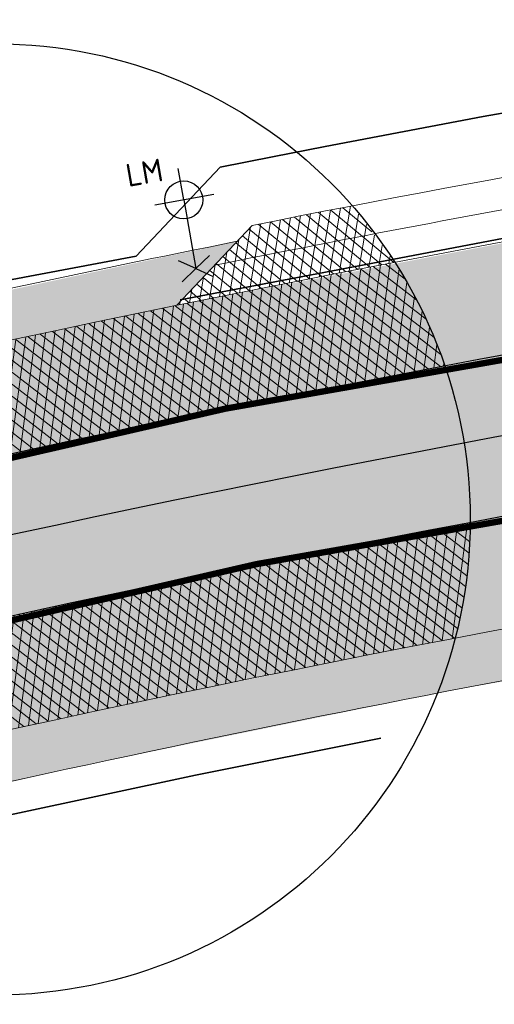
# Model space of a CAD drawing. Header units: metres. Extents: x 132493 to 134960, y 502695 to 503907.
# Tile 85 of 144: x 133430 to 133437, y 503157 to 503172. Entities that reach past the tile are written whole.
import ezdxf
from ezdxf.enums import TextEntityAlignment as Align

# ---------------------------------------------------------------- set-up
doc = ezdxf.new("R2010")
doc.units = ezdxf.units.M
doc.linetypes.add('VW-1-1_STREEP', pattern=[2, 1, -1])
doc.linetypes.add('XX-PROJECTGRENS', pattern=[18, 12, -3, 0, -3])
doc.layers.get('Defpoints').update_dxf_attribs({"color": 3})
for name, color, linetype, lineweight, plot in [('ARC-hoev-fietsstrook-plateau-drempel-afalt rood', 241, 'Continuous', 18, False), ('ARC-hoev-gras zaaien', 73, 'Continuous', 35, False), ('ARC-hoev-nieuw-asfalt-streetprint', 215, 'Continuous', 35, False)]:
    doc.layers.add(name, color=color, linetype=linetype, lineweight=lineweight, plot=plot)
for name, color, linetype, lineweight in [('B02-WE-IE-MEUBILAIR_WEGMEUBILAIR-S', 11, 'Continuous', 25), ('N-WE-GR-GRAS-A-200', 81, 'Continuous', 18), ('N-WE-KG-GRENS_WERKGRENS-G', 5, 'XX-PROJECTGRENS', 35), ('N-WE-VH-KANTVERHARDING-G', 2, 'Continuous', 18), ('N-WE-VH-VERHARDING_ASFALT-A', 23, 'Continuous', 18), ('N-WE-VH-VERHARDING_ASFALT_TRAPSGEWIJSFREZEN-G', 212, 'VH-TRAPSGEWIJSFREZEN', 18), ('N-WE-VW-MARKERING_DWARS_DRIEHOEK_5050-G', 7, 'VW-HAAIETAND50-L-N', 35), ('N-WE-VW-MARKERING_LANGS_STREEP_11_010-G', 7, 'VW-1-1_STREEP', 13), ('N02-WE-VH-VERHARDING_ASFALT-A', 252, 'Continuous', 18), ('N04-WE-VH-VERHARDING_ASFALT-A', 252, 'Continuous', 18)]:
    doc.layers.add(name, color=color, linetype=linetype, lineweight=lineweight)
doc.styles.add('NLCS-ISO', font='NLCS-ISO.ttf')
doc.linetypes.add('VH-TRAPSGEWIJSFREZEN', pattern='A,20,-6.25,[182,NLCS.SHX,S=20,R=0,X=0,Y=0],-6.25', length=32.5)
doc.linetypes.add('VW-HAAIETAND50-L-N', pattern='A,0,-0.5,[150,NLCS.SHX,S=1,R=0,X=-0.625,Y=-0.25],-0.5', length=1)

# ---------------------------------------------------------------- blocks, each defined once
blk = doc.blocks.new('B-SIE-WEG_LICHTMAST_1UITHOUDER-SO')
for p, q in [((0, -2.420000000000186), (0, 2.330000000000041)), ((-5.500000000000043, 0), (-6.338789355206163, 1.24355635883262)), ((-5.500000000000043, 0), (-4.661210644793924, 1.24355635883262)), ((-5.500000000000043, 0), (-6.338789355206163, -1.24355635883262)), ((-1.499999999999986, 0), (-5.500000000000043, 0)), ((-5.500000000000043, 0), (-4.661210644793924, -1.24355635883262)), ((0, 0), (-1.494999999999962, 0)), ((0, 0), (2.515000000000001, 0))]:
    blk.add_line(p, q)
blk.add_circle((-0.0004327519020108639, 6.571428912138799e-05), 1.500000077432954)
at = {"style": 'NLCS-ISO'}
blk.add_attdef('TYPE', text='', height=1.8, dxfattribs=at).set_placement((0, 2.330000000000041), align=Align.BOTTOM_CENTER)

msp = doc.modelspace()

# ---------------------------------------------------------------- hatches: boundary and pattern name
at = {"layer": 'ARC-hoev-fietsstrook-plateau-drempel-afalt rood', "transparency": 33554661}
h = msp.add_hatch(color=256, dxfattribs=at)
h.dxf.hatch_style = 1
edge = h.paths.add_edge_path()
edge.add_arc((133874.0785810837, 501859.3957617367), 1383.652869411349, 110.685719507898, 112.2774342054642, ccw=False)
edge.add_line((133385.3147152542, 503153.8474396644), (133406.696, 503161.006))
edge.add_arc((133489.1299196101, 502892.3203188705), 281.0468757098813, 102.48983840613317, 107.05623810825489, ccw=False)
edge.add_line((133428.3489063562, 503166.7160454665), (133432.1803776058, 503167.5273210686))
edge.add_line((133432.1803776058, 503167.5273210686), (133439.1825611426, 503168.8599553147))
edge.add_line((133439.1825611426, 503168.8599553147), (133446.2176858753, 503170.0060392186))
edge.add_arc((133414.3323586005, 503395.2937239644), 227.5328877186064, 278.0556597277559, 282.3451638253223)
edge.add_arc((133422.5347198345, 503358.1242526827), 189.4692158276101, 282.3252506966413, 289.1152212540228)
edge.add_arc((133363.3031030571, 503510.0072610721), 352.429251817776, 290.1279035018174, 293.9666326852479)
edge.add_line((133506.461469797, 503187.9636932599), (133507.1268222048, 503186.3449442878))
edge.add_arc((133377.3554252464, 503474.9728560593), 316.4596134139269, 290.03505620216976, 294.20939162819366, ccw=False)
edge.add_arc((133420.7884745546, 503364.7020125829), 198.0051933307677, 281.8415515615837, 289.15929448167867, ccw=False)
edge.add_arc((133416.2490677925, 503383.364706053), 217.2031011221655, 277.99753115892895, 282.0032829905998, ccw=False)
edge.add_line((133446.4686288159, 503168.2741082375), (133436.3161534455, 503166.5569313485))
edge.add_line((133436.3161534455, 503166.5569313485), (133426.2376053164, 503164.4487757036))
edge.add_arc((133485.8196719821, 502904.7478368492), 266.4481193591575, 102.9215082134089, 107.3500818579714)
edge.add_line((133406.3623620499, 503159.0727003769), (133385.9217347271, 503152.2060470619))
edge.add_arc((133874.0785810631, 501859.3957617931), 1381.902869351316, 110.686213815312, 112.2773508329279)
edge.add_line((133350.2124804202, 503138.152911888), (133349.5472091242, 503139.7715280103))
h = msp.add_hatch(color=256, dxfattribs=at)
h.dxf.hatch_style = 1
edge = h.paths.add_edge_path()
edge.add_line((133351.162867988, 503135.8406031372), (133362.9430079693, 503140.6032789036))
edge.add_line((133362.9430079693, 503140.6032789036), (133368.9272291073, 503142.9745040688))
edge.add_line((133368.9272291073, 503142.9745040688), (133386.7888810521, 503149.8611911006))
edge.add_line((133386.7888810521, 503149.8611911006), (133396.9074360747, 503153.3917337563))
edge.add_line((133396.9074360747, 503153.3917337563), (133407.1054617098, 503156.6856919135))
edge.add_arc((133485.8196719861, 502904.7478368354), 263.9481193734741, 102.92295074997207, 107.35063303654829, ccw=False)
edge.add_arc((133485.8196719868, 502904.747836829), 263.9481193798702, 98.49526846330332, 102.9229507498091, ccw=False)
edge.add_arc((133416.2490677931, 503383.3647060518), 219.70310112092, 278.0003644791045, 282.0052124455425)
edge.add_arc((133416.249067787, 503383.3647060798), 219.7031011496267, 282.0052124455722, 286.0100604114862)
edge.add_arc((133424.3205027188, 503353.1113213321), 188.3979050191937, 286.1881840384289, 292.422048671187)
edge.add_line((133496.1803872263, 503178.9564258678), (133508.0773256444, 503184.0324457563))
edge.add_line((133508.0773256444, 503184.0324457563), (133508.7426780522, 503182.4136967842))
edge.add_line((133508.7426780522, 503182.4136967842), (133496.8575648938, 503177.3427223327))
edge.add_arc((133412.6910628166, 503386.3081157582), 225.2787955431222, 286.6741153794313, 291.93845340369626, ccw=False)
edge.add_arc((133416.2490677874, 503383.3647060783), 221.4531011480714, 282.006545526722, 286.010763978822, ccw=False)
edge.add_arc((133416.2490677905, 503383.364706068), 221.4531011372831, 278.0023270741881, 282.0065455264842, ccw=False)
edge.add_arc((133485.8196719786, 502904.7478368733), 262.1981193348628, 98.49691403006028, 102.9239692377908)
edge.add_arc((133485.8196719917, 502904.7478368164), 262.1981193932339, 102.9239692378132, 107.3510244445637)
edge.add_line((133407.6256344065, 503155.0147868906), (133404.5578980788, 503154.0514184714))
edge.add_line((133404.5578980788, 503154.0514184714), (133391.3422839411, 503149.6280387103))
edge.add_line((133391.3422839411, 503149.6280387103), (133387.0475230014, 503148.0616749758))
edge.add_line((133387.0475230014, 503148.0616749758), (133382.3092683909, 503146.2875099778))
edge.add_line((133382.3092683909, 503146.2875099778), (133382.2557241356, 503146.4276278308))
edge.add_line((133382.2557241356, 503146.4276278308), (133362.998749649, 503138.9027577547))
edge.add_line((133362.998749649, 503138.9027577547), (133351.7711160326, 503134.3607255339))
edge.add_line((133351.7711160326, 503134.3607255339), (133351.162867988, 503135.8406031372))
at = {"layer": 'ARC-hoev-gras zaaien', "transparency": 33554623}
h = msp.add_hatch(color=256, dxfattribs=at)
h.dxf.hatch_style = 1
edge = h.paths.add_edge_path()
edge.add_line((133425.654972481, 503159.9498406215), (133431.1000594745, 503161.1805069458))
edge.add_line((133431.1000594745, 503161.1805069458), (133436.5715803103, 503162.2872958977))
edge.add_line((133436.5715803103, 503162.2872958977), (133447.0782893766, 503164.0680232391))
edge.add_arc((133416.2490677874, 503383.3647060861), 221.4531011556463, 278.0023270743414, 282.8519703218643)
edge.add_line((133465.5075274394, 503167.4594487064), (133465.5666497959, 503167.2497420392))
edge.add_line((133465.5666497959, 503167.2497420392), (133460.5973646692, 503165.5900186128))
edge.add_arc((133417.6213218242, 503374.5816381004), 213.3645642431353, 277.9666890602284, 281.62005081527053, ccw=False)
edge.add_line((133447.1930849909, 503163.2762948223), (133436.2904545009, 503161.4186667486))
edge.add_line((133436.2904545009, 503161.4186667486), (133430.7702755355, 503160.2916196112))
edge.add_line((133430.7702755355, 503160.2916196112), (133425.7782626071, 503159.1569679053))
edge.add_line((133425.7782626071, 503159.1569679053), (133425.654972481, 503159.9498406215))
at = {"layer": 'ARC-hoev-nieuw-asfalt-streetprint', "transparency": 33554534}
h = msp.add_hatch(color=256, dxfattribs=at)
h.dxf.hatch_style = 1
edge = h.paths.add_edge_path()
edge.add_line((133350.2124804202, 503138.152911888), (133368.0183238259, 503145.3034398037))
edge.add_line((133368.0183238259, 503145.3034398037), (133385.9217347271, 503152.2060470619))
edge.add_line((133385.9217347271, 503152.2060470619), (133396.1020405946, 503155.7584687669))
edge.add_arc((133488.2908971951, 502892.3663371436), 279.0594923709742, 98.61931450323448, 109.2903583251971, ccw=False)
edge.add_arc((133416.2490677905, 503383.3647060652), 217.2031011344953, 277.9975311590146, 286.0090348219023)
edge.add_arc((133409.3766475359, 503397.1455138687), 232.3617369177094, 286.7007830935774, 294.8775911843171)
edge.add_line((133507.1268222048, 503186.3449442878), (133508.0773256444, 503184.0324457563))
edge.add_line((133508.0773256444, 503184.0324457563), (133496.1803872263, 503178.9564258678))
edge.add_arc((133439.1611432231, 503310.7452326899), 143.5948599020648, 285.21421151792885, 293.3960211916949, ccw=False)
edge.add_arc((133416.2490677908, 503383.3647060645), 219.7031011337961, 278.0003644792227, 286.01006041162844, ccw=False)
edge.add_arc((133488.2963002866, 502892.3435844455), 276.5828280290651, 98.62308436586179, 109.2943501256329)
edge.add_line((133396.9074360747, 503153.3917337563), (133386.7888810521, 503149.8611911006))
edge.add_line((133386.7888810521, 503149.8611911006), (133368.9272291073, 503142.9745040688))
edge.add_line((133368.9272291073, 503142.9745040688), (133351.162867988, 503135.8406031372))
edge.add_line((133351.162867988, 503135.8406031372), (133350.2124804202, 503138.152911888))
at = {"layer": 'N-WE-GR-GRAS-A-200', "transparency": 33554559}
h = msp.add_hatch(dxfattribs=at)
h.set_pattern_fill('AGR-GRAS_02', color=256, scale=0.02, angle=41.18807900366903, pattern_type=2)
h.set_pattern_definition([(19.88062735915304, (198921.8930143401, -10799.54112758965), (0.1200683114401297, 0.256092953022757), [0.04999999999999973, -0.1499999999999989]), (19.88062735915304, (198921.9556512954, -10799.3908724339), (0.1200683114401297, 0.256092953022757), [0.04999999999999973, -0.1499999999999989]), (109.880627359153, (198921.8880180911, -10799.46849813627), (-0.256092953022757, 0.1200683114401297), [0.05, -0.15]), (109.880627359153, (198921.9394460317, -10799.37546498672), (-0.256092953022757, 0.1200683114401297), [0.05, -0.15]), (64.88062735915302, (198921.883021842, -10799.39586868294), (-0.06801232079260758, 0.1880806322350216), [0.05000000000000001, -0.2328427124]), (154.880627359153, (198921.9964586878, -10799.5037208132), (-0.1880806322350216, -0.06801232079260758), [0.04999999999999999, -0.2328427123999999]), (46.44567855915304, (198921.9196308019, -10799.46770031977), (0.1880806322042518, 0.06801232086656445), [0.04999999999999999, -0.3972135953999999]), (46.44567855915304, (198921.9702609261, -10799.34305445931), (0.1880806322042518, 0.06801232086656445), [0.04999999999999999, -0.3972135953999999]), (83.3155761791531, (198922.0246707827, -10799.49351896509), (-0.0680123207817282, 0.1880806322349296), [0.05, -0.3972135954]), (83.3155761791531, (198921.9094289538, -10799.43948822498), (-0.0680123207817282, 0.1880806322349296), [0.05, -0.3972135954]), (83.3155761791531, (198921.9922602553, -10799.46270407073), (-0.0680123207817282, 0.1880806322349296), [0.05, -0.3972135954]), (136.4456785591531, (198921.8556075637, -10799.43768324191), (-0.06801232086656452, 0.1880806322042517), [0.05, -0.3972135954]), (173.315576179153, (198921.9204286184, -10799.49931303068), (-0.1880806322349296, -0.06801232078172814), [0.04999999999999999, -0.3972135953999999])])
edge = h.paths.add_edge_path()
edge.add_line((133425.9552043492, 503167.0000698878), (133433.1318427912, 503168.5355940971))
edge.add_line((133433.1318427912, 503168.5355940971), (133432.1803776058, 503167.5273210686))
edge.add_line((133432.1803776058, 503167.5273210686), (133426.8779780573, 503166.389018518))
edge.add_line((133426.8779780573, 503166.389018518), (133426.8671417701, 503166.4884296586))
edge.add_arc((133426.7696151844, 503167.383129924), 0.8999999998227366, 205.1900569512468, 276.22095096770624, ccw=False)
h = msp.add_hatch(dxfattribs=at)
h.set_pattern_fill('AGR-GRAS_02', color=256, scale=0.02, angle=41.18807900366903, pattern_type=2)
h.set_pattern_definition([(19.88062735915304, (198920.7455719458, -10807.2764379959), (0.1200683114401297, 0.256092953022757), [0.04999999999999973, -0.1499999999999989]), (19.88062735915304, (198920.8082089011, -10807.12618284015), (0.1200683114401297, 0.256092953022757), [0.04999999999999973, -0.1499999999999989]), (109.880627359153, (198920.7405756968, -10807.20380854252), (-0.256092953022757, 0.1200683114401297), [0.05, -0.15]), (109.880627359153, (198920.7920036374, -10807.11077539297), (-0.256092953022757, 0.1200683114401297), [0.05, -0.15]), (64.88062735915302, (198920.7355794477, -10807.13117908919), (-0.06801232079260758, 0.1880806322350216), [0.05000000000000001, -0.2328427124]), (154.880627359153, (198920.8490162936, -10807.23903121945), (-0.1880806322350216, -0.06801232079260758), [0.04999999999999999, -0.2328427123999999]), (46.44567855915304, (198920.7721884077, -10807.20301072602), (0.1880806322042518, 0.06801232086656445), [0.04999999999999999, -0.3972135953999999]), (46.44567855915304, (198920.8228185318, -10807.07836486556), (0.1880806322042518, 0.06801232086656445), [0.04999999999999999, -0.3972135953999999]), (83.3155761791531, (198920.8772283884, -10807.22882937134), (-0.0680123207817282, 0.1880806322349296), [0.05, -0.3972135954]), (83.3155761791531, (198920.7619865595, -10807.17479863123), (-0.0680123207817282, 0.1880806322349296), [0.05, -0.3972135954]), (83.3155761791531, (198920.844817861, -10807.19801447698), (-0.0680123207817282, 0.1880806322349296), [0.05, -0.3972135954]), (136.4456785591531, (198920.7081651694, -10807.17299364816), (-0.06801232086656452, 0.1880806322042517), [0.05, -0.3972135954]), (173.315576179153, (198920.7729862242, -10807.23462343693), (-0.1880806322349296, -0.06801232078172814), [0.04999999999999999, -0.3972135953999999])])
h.paths.add_polyline_path([(133425.6567653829, 503159.9422356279), (133431.1018523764, 503161.1729019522), (133436.5733732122, 503162.2796909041), (133436.2922474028, 503161.411061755), (133430.7720684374, 503160.2840146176), (133425.7782608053, 503159.1569674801)])
at = {"layer": 'N-WE-VH-VERHARDING_ASFALT-A', "transparency": 33554559}
h = msp.add_hatch(dxfattribs=at)
h.set_pattern_fill('AVH-ASFALT_LAAG1-D', color=11, scale=5, angle=182, pattern_type=2)
h.set_pattern_definition([(262.4278792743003, (29.40421531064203, 8.391432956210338), (0.1486919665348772, -0.01976610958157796), []), (322.4278792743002, (29.40421531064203, 8.391432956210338), (0.09146393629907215, 0.1188879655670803), [])])
edge = h.paths.add_edge_path()
edge.add_arc((133429.3104437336, 503164.1504809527), 7.499999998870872, 171.9068029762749, 185.7241080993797)
edge.add_arc((133485.8196719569, 502904.7478369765), 266.4481192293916, 100.68712347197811, 103.89191918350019, ccw=False)
edge.add_arc((133429.310443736, 503164.1504809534), 7.499999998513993, 18.85493455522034, 32.7331156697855)
edge.add_arc((133487.8195898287, 502896.2517114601), 276.9186771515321, 100.8654668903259, 103.7744517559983)
h = msp.add_hatch(dxfattribs=at)
h.set_pattern_fill('AVH-ASFALT_LAAG1-D', color=11, scale=5, angle=182, pattern_type=2)
h.set_pattern_definition([(262.4278792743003, (30.30165935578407, 4.153621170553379), (0.1486919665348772, -0.01976610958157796), []), (322.4278792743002, (30.30165935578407, 4.153621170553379), (0.09146393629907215, 0.1188879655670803), [])])
edge = h.paths.add_edge_path()
edge.add_arc((133429.3104437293, 503164.1504809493), 7.499999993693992, 204.9183301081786, 219.0233409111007)
edge.add_arc((133485.8196719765, 502904.7478368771), 262.198119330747, 100.8256443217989, 103.7533983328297, ccw=False)
edge.add_arc((133429.3104437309, 503164.1504809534), 7.500000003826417, 345.555701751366, 359.6607125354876)
edge.add_arc((133485.8196719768, 502904.7478368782), 263.94811932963, 100.7006640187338, 103.8783786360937)
at = {"layer": 'N02-WE-VH-VERHARDING_ASFALT-A', "transparency": 33554559}
h = msp.add_hatch(dxfattribs=at)
h.set_pattern_fill('AVH-BSS_KEIFORMAAT_ELLEBOOG-SO', color=2, angle=217, pattern_type=2)
h.set_pattern_definition([(237.4278792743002, (0, 0), (0.03195713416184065, -0.1450129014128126), [0.315, -0.105]), (147.4278792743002, (0.1769700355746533, -0.113055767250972), (0.03195713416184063, -0.1450129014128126), [0.315, -0.105])])
edge = h.paths.add_edge_path()
edge.add_arc((133429.3104437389, 503164.1504809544), 7.50000000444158, 185.72410809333, 204.9183301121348)
edge.add_arc((133485.8196719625, 502904.7478369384), 263.9481192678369, 100.70066401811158, 103.87837863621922, ccw=False)
edge.add_arc((133429.3104437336, 503164.1504809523), 7.500000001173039, 359.6607125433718, 378.8549345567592)
edge.add_line((133436.4079925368, 503166.5742798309), (133429.7448705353, 503165.2285788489))
edge.add_arc((133485.8196718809, 502904.7478370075), 266.448119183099, 102.1488994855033, 103.8919191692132)
at = {"layer": 'N04-WE-VH-VERHARDING_ASFALT-A', "transparency": 33554559}
h = msp.add_hatch(dxfattribs=at)
h.set_pattern_fill('AVH-ASFALT_LAAG1-D', color=256, scale=5, pattern_type=2)
h.set_pattern_definition([(80.42787927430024, (0, 0), (-0.1479115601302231, 0.02494334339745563), []), (140.4278792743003, (0, 0), (-0.09555734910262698, -0.1156234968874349), [])])
h.paths.add_polyline_path([(133434.9490997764, 503169.0957370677), (133435.6194316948, 503168.2059304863), (133432.1803776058, 503167.5273210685), (133433.3688280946, 503168.786728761)])

# ---------------------------------------------------------------- linework, layer by layer
at = {"layer": 'Defpoints', "flags": 128}
for points in [[(133335.4504452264, 503132.0053922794, -0.009835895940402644), (133385.9217347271, 503152.2060470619, -0.01165277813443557), (133406.3623620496, 503159.0727003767, -0.03866584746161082), (133446.4686288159, 503168.2741082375, 0.03497102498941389), (133476.1512789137, 503174.5851279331, 0.02718182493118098), (133495.2130681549, 503181.2617497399), (133508.9356879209, 503187.1167259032), (133513.8202700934, 503188.835567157)], [(133335.937661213, 503130.8542534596, -0.009834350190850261), (133386.3553114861, 503151.0336204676, -0.01164884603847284), (133406.7339112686, 503157.8791959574, -0.03866195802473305), (133446.6479073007, 503167.037019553, 0.03496707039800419), (133476.4979056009, 503173.3841475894, 0.02719451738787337), (133495.6967161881, 503180.1090828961), (133509.3889012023, 503185.9510735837), (133517.2405361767, 503188.7139944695)], [(133336.4248771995, 503129.7031146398, -0.00983280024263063), (133386.7888810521, 503149.8611911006, -0.01164489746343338), (133407.1054617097, 503156.6856919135, -0.03865805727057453), (133446.8272136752, 503165.7999349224, 0.03496312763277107), (133476.8445313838, 503172.1831670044, 0.02720707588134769), (133496.1803872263, 503178.9564258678), (133509.8421144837, 503184.7854212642), (133514.6501180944, 503186.4773151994)]]:
    msp.add_lwpolyline(points, format="xyb", dxfattribs=at)
at = {"layer": 'Defpoints'}
msp.add_circle((133429.3104437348, 503164.1504809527), 7.5, dxfattribs=at)
at = {"layer": 'N-WE-KG-GRENS_WERKGRENS-G', "flags": 128}
for points in [[(133128.2300207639, 503054.5320335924), (133134.7308949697, 503056.9095415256), (133137.1726162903, 503057.7542118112), (133149.4795904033, 503062.1306876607), (133213.5769820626, 503086.0685147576), (133252.3726510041, 503101.0147584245), (133270.8706017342, 503108.6016169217), (133306.8845455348, 503123.329621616), (133329.2479074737, 503132.6181435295), (133334.2467540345, 503134.8077616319, -0.009844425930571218), (133384.8637774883, 503155.0667564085, 0.0002674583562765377), (133395.2450931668, 503158.7599327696), (133404.4047577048, 503161.7069303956), (133414.3680779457, 503164.4651842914), (133423.3375518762, 503166.665003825), (133422.7640556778, 503168.0921528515), (133426.0535146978, 503169.4217021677), (133426.8625576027, 503167.4200363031), (133431.5381101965, 503168.3037502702), (133432.8605034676, 503169.7050978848, -0.01252502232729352), (133446.1950836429, 503172.024689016), (133446.4274399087, 503171.1419565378), (133453.6951711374, 503172.4352029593), (133464.2441775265, 503174.5581261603), (133468.7507191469, 503175.6983460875), (133481.3466587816, 503179.8027244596), (133494.5838262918, 503184.5239476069), (133505.9859397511, 503189.2401041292), (133509.7453047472, 503190.5054281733), (133516.5469371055, 503192.9082903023), (133520.2490062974, 503182.1618742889), (133500.0104023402, 503174.4274569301), (133496.1304450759, 503172.7271114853), (133491.3793823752, 503168.1817010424), (133490.5712790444, 503170.4471541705)], [(132713.8574613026, 502831.0580347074, 0.005570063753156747), (132736.3364398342, 502852.2821149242, 0.02528372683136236), (132742.3564131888, 502859.0920275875, 0.02378065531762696), (132764.8374316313, 502894.8777678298), (132764.3316825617, 502900.7720262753), (132769.1033134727, 502908.8440283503), (132770.1472463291, 502910.6100132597, -0.1999422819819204), (132792.8395207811, 502927.5846064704), (132821.6574329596, 502934.8682218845), (132821.8774908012, 502934.9238406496, -0.3826627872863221), (132824.7147034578, 502933.4345395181), (132826.4403593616, 502928.7457023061), (132836.0126593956, 502932.3790914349), (132835.1422824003, 502934.6408631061, -0.4190667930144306), (132837.1916569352, 502939.0343225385), (132839.9460323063, 502940.0107226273), (132859.0093786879, 502946.7684991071), (132896.4310291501, 502960.6877564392), (132897.8682955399, 502961.2223582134, -0.414545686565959), (132902.241647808, 502959.2173635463), (132903.1718656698, 502956.771019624), (132912.9374155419, 502960.2426878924), (132911.7843959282, 502963.3955454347, -0.4150905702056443), (132913.474181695, 502967.0613674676), (132914.7767187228, 502967.5397454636), (132938.3614250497, 502976.2016140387), (132937.6224978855, 502978.218195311), (133021.3873068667, 503008.0323382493), (133021.6649358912, 503007.2559797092), (133025.6326239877, 503008.6090530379), (133041.138442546, 503014.1171993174, -0.1103685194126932), (133061.9198871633, 503016.654221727), (133077.9674409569, 503015.0705569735), (133083.2493027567, 503014.5493125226, -0.006082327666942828), (133083.442742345, 503014.5278438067, -0.2579390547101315), (133089.7072472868, 503009.9835794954), (133098.6401080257, 503013.1295457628, -0.265135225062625), (133100.7363959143, 503020.7744244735), (133115.8269476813, 503035.8476061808, -0.1102594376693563), (133133.4898386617, 503047.0494830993), (133134.6884052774, 503047.4809715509), (133135.5872467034, 503044.9842156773), (133140.9956119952, 503046.8551439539), (133153.4352097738, 503051.2787820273), (133217.6736325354, 503075.2692786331), (133227.6286606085, 503079.1045076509), (133231.4393499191, 503077.3620802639), (133233.221242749, 503081.2590805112), (133256.6406850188, 503090.2815487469), (133275.2480078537, 503097.9132657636), (133286.8641141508, 503102.663705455), (133286.9959372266, 503102.611572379), (133301.2143453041, 503108.4141632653), (133308.6707664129, 503105.028186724), (133316.0634265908, 503108.0857307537), (133318.7108270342, 503114.6835351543), (133331.4339915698, 503120.1368624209), (133350.4881779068, 503128.3037546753), (133350.949471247, 503129.2663756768, -0.0005797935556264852), (133353.8959263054, 503130.4761869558, -0.007004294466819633), (133389.706913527, 503144.5492659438), (133398.1815961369, 503145.8738086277), (133401.0319163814, 503146.3192967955), (133400.8006422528, 503151.1583812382, -0.0522661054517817), (133447.2343836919, 503162.6708405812), (133447.9712047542, 503161.9662686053), (133449.108795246, 503158.5337313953), (133471.022142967, 503165.2937241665, 0.09025762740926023), (133473.9172051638, 503167.2191786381, 0.00453534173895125), (133476.4858831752, 503167.8750114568), (133478.7565008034, 503166.4598963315, 0.01475269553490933), (133490.5712790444, 503170.4471541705)]]:
    msp.add_lwpolyline(points, format="xyb", dxfattribs=at)
at = {"layer": 'N-WE-VH-KANTVERHARDING-G', "flags": 128}
for points in [[(133395.6795591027, 503157.4626258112, -0.005748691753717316), (133405.8421951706, 503160.7436071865, -0.03867127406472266), (133446.2176858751, 503170.0060392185, 0.03497658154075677), (133475.666, 503176.2665000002, 0.0271638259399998), (133494.5360000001, 503182.8755000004), (133508.3011893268, 503188.7486391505), (133513.2393764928, 503190.4863435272)], [(133518.0014822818, 503186.4673416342, 0.0388036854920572), (133514.3819332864, 503185.0849946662), (133509.1844751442, 503182.6229747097, -0.009776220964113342), (133508.2930372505, 503182.2218503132), (133496.8575648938, 503177.3427223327, -0.02722443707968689), (133477.3298059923, 503170.5017937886, -0.03495762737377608), (133447.0782893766, 503164.0680232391, 0.03865257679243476), (133407.6256344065, 503155.0147868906, 0.01163934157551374), (133387.3958662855, 503148.2197853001, 0.0009874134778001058), (133382.3092683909, 503146.2875099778)], [(133425.9552043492, 503167.0000698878, -0.006821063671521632), (133433.1318427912, 503168.5355940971, -0.006821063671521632)], [(133460.2801842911, 503165.516819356, -0.01493844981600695), (133447.193084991, 503163.2762948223, 0.02086559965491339), (133425.7782608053, 503159.1569674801)]]:
    msp.add_lwpolyline(points, format="xyb", dxfattribs=at)
at = {"layer": 'N-WE-VH-KANTVERHARDING-G', "elevation": 1.408768, "flags": 128}
msp.add_lwpolyline([(133432.1803776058, 503167.5273210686), (133433.3688280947, 503168.786728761)], dxfattribs=at)
at = {"layer": 'N-WE-VH-VERHARDING_ASFALT_TRAPSGEWIJSFREZEN-G', "ltscale": 0.25, "flags": 128}
for points in [[(133433.3688280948, 503168.786728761, -0.01139766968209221), (133445.4563457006, 503170.9027341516)], [(133432.7757077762, 503168.1581958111, -0.01210326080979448), (133445.5847465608, 503170.4164840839, -0.01139766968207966)]]:
    msp.add_lwpolyline(points, format="xyb", dxfattribs=at)
at = {"layer": 'N-WE-VW-MARKERING_DWARS_DRIEHOEK_5050-G', "ltscale": 5, "flags": 128}
msp.add_lwpolyline([(133439.1732627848, 503168.9345254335), (133432.2286898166, 503167.612070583)], dxfattribs=at)
at = {"layer": 'N-WE-VW-MARKERING_LANGS_STREEP_11_010-G', "ltscale": 4, "const_width": 0.1, "flags": 128}
for points in [[(133350.2124804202, 503138.152911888, -0.006942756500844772), (133385.9217347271, 503152.2060470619, -0.01165277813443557), (133406.3623620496, 503159.0727003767, -0.03866584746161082), (133446.4686288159, 503168.2741082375, 0.03497102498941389), (133476.1512789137, 503174.5851279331, 0.02718182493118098), (133495.2130681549, 503181.2617497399), (133507.1268222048, 503186.3449442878)], [(133351.1628679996, 503135.840603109, -0.006939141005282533), (133386.7888810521, 503149.8611911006, -0.01164489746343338), (133407.1054617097, 503156.6856919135, -0.03865805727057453), (133446.8272136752, 503165.7999349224, 0.03496312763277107), (133476.8445313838, 503172.1831670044, 0.02720707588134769), (133496.1803872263, 503178.9564258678), (133508.0773256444, 503184.0324457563)]]:
    msp.add_lwpolyline(points, format="xyb", dxfattribs=at)

# ---------------------------------------------------------------- block references
at = {"layer": 'B02-WE-IE-MEUBILAIR_WEGMEUBILAIR-S'}
ref = msp.add_blockref('B-SIE-WEG_LICHTMAST_1UITHOUDER-SO', (133432.2879794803, 503169.1880851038), dxfattribs=dict(at, xscale=0.2, yscale=0.2, zscale=0.2, rotation=99.88207877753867))
ref.add_attrib('TYPE', 'LM', dxfattribs={"layer": '0', "height": 0.3599999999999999, "rotation": 9.882078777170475, "style": 'NLCS-ISO'}).set_placement((133431.7152584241, 503169.3357931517), align=Align.BOTTOM_CENTER)

doc.saveas('drawing.dxf')
